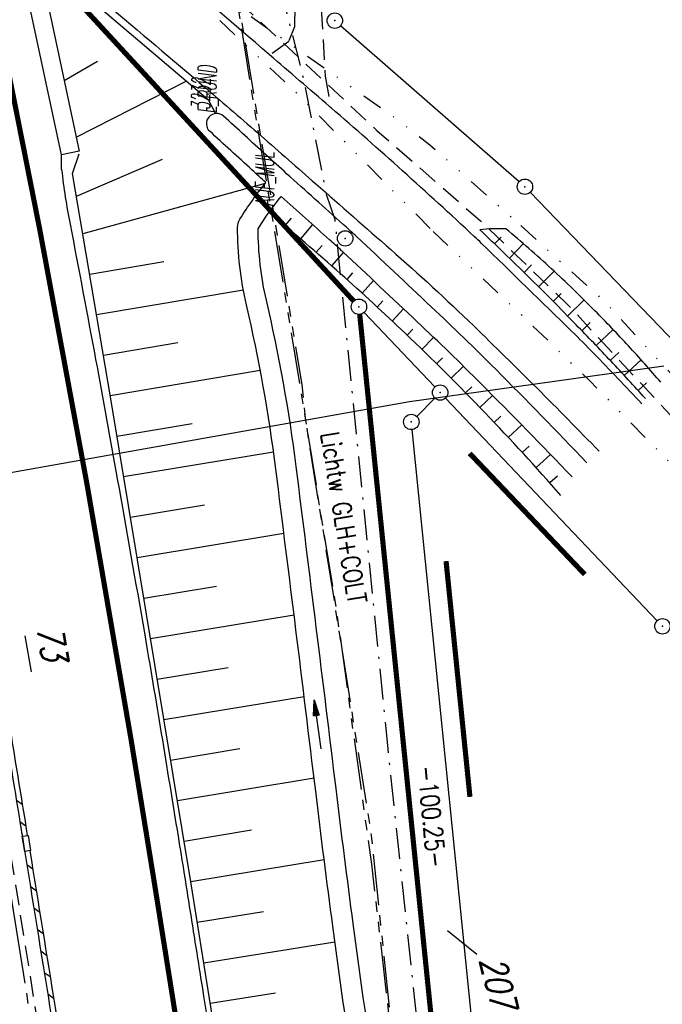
# Model space of a CAD drawing. Extents: x 447426 to 448116, y 440349 to 441552.
# Tile 44 of 96: x 447811 to 447873, y 440895 to 440991. Entities that reach past the tile are written whole.
import ezdxf

# ---------------------------------------------------------------- set-up
doc = ezdxf.new("R2010")
doc.units = 0
doc.header["$LTSCALE"] = 2
doc.header["$MEASUREMENT"] = 0
for name, pattern in [('ACHSE', [5.5, 4, -0.5, 0.5, -0.5]), ('AUSGEZOGEN', [0]), ('BAB-FM2', [2.6, 1.5, -0.5, 0.1, -0.5]), ('GEMEINDE', [3.5, 2, -0.5, 0.5, -0.5]), ('GESTRICH-X2', [1.5, 1, -0.5]), ('GETRENNTX3', [3.25, 1, -0.75, 0, -0.75, 0, -0.75]), ('PHANTOMX2', [5, 2.5, -0.5, 0.5, -0.5, 0.5, -0.5])]:
    doc.linetypes.add(name, pattern=pattern)
doc.layers.get('0').update_dxf_attribs({"linetype": 'AUSGEZOGEN'})
for name, color, linetype in [('208-ABSTAND', 8, 'AUSGEZOGEN'), ('208-FLSTNR', 8, 'AUSGEZOGEN'), ('208-FLSTNR-BAB', 7, 'AUSGEZOGEN'), ('208-GEMEINGRZ', 7, 'GEMEINDE'), ('208-GRENZL', 8, 'AUSGEZOGEN'), ('208-GRENZL-BAB', 7, 'AUSGEZOGEN'), ('208-GRENZP', 8, 'AUSGEZOGEN'), ('208-GRENZP-BAB', 7, 'AUSGEZOGEN'), ('ACHSETOP', 250, 'ACHSE'), ('ANMERKUNG', 7, 'CONTINUOUS'), ('BAB_FM', 5, 'BAB-FM2'), ('BAUWOTOP', 250, 'AUSGEZOGEN'), ('BOESCHG', 250, 'AUSGEZOGEN'), ('FBRTOP', 250, 'AUSGEZOGEN'), ('KANAL', 7, 'GESTRICH-X2'), ('Lichtwellenleiter COLT', 46, 'PHANTOMX2'), ('Lichtwellenleiter GLH', 46, 'PHANTOMX2'), ('MULDE', 250, 'AUSGEZOGEN'), ('NZ', 250, 'AUSGEZOGEN'), ('PFEILTOP', 200, 'AUSGEZOGEN'), ('SCHLITZRINNE', 200, 'AUSGEZOGEN'), ('SCHSYMBOL', 200, 'AUSGEZOGEN'), ('STRASSE', 250, 'AUSGEZOGEN'), ('STROMLTG', 4, 'AUSGEZOGEN'), ('TELEKOM', 4, 'GETRENNTX3'), ('WEG', 250, 'GESTRICH-X2')]:
    doc.layers.add(name, color=color, linetype=linetype)
doc.styles.add('ROMANS', font='romans.shx', dxfattribs={"width": 0.8})

# ---------------------------------------------------------------- blocks, each defined once
blk = doc.blocks.new('PFEIL2')
at = {"color": 0}
for p, q in [((0.88, 0.002), (-2.401, -0.012)), ((0.881, -0.271), (0.879, 0.276)), ((0.879, 0.276), (2.429, 0.009)), ((0.911, 0.27), (0.879, 0.265)), ((0.965, 0.261), (0.879, 0.246)), ((1.019, 0.252), (0.879, 0.228)), ((1.073, 0.242), (0.879, 0.209)), ((1.127, 0.233), (0.879, 0.191)), ((1.181, 0.224), (0.879, 0.172)), ((1.235, 0.214), (0.879, 0.154)), ((1.289, 0.205), (0.879, 0.135)), ((1.343, 0.196), (0.879, 0.117)), ((1.397, 0.187), (0.879, 0.098)), ((1.451, 0.177), (0.879, 0.08)), ((1.505, 0.168), (0.879, 0.061)), ((1.559, 0.159), (0.88, 0.043)), ((1.613, 0.149), (0.88, 0.024)), ((1.668, 0.14), (0.88, 0.006)), ((1.722, 0.131), (0.88, -0.013)), ((1.776, 0.121), (0.88, -0.031)), ((1.83, 0.112), (0.88, -0.05)), ((1.884, 0.103), (0.88, -0.068)), ((1.938, 0.094), (0.88, -0.087)), ((1.992, 0.084), (0.88, -0.105)), ((2.046, 0.075), (0.88, -0.124)), ((2.1, 0.066), (0.88, -0.142)), ((2.154, 0.056), (0.88, -0.161)), ((2.208, 0.047), (0.88, -0.179)), ((2.262, 0.038), (0.881, -0.198)), ((2.316, 0.029), (0.881, -0.216)), ((2.37, 0.019), (0.881, -0.235)), ((2.424, 0.01), (0.881, -0.253)), ((2.429, 0.009), (0.881, -0.271))]:
    blk.add_line(p, q, dxfattribs=at)
blk = doc.blocks.new('GST')
at = {"color": 0}
blk.add_circle((0, 0), 0.75, dxfattribs=at)
blk.add_point((0, 0), dxfattribs=at)
blk = doc.blocks.new('10')
blk.add_blockref('GST', (0, 0))

msp = doc.modelspace()

# ---------------------------------------------------------------- linework, layer by layer
at = {"layer": '208-FLSTNR'}
msp.add_line((447855.282, 440899.677), (447852.435, 440901.957), dxfattribs=at)
at = {"layer": '208-FLSTNR-BAB'}
msp.add_line((447811.268, 440930.703), (447811.885, 440927.183), dxfattribs=at)
at = {"layer": '208-GEMEINGRZ', "const_width": 0.5, "flags": 128}
for points in [[(447854.579, 440948.478), (447865.792, 440936.679)], [(447854.608, 440915.012), (447852.282, 440937.982)]]:
    msp.add_lwpolyline(points, dxfattribs=at)
at = {"layer": '208-GRENZL'}
for p, q in [((447859.395, 440974.944), (447842.014, 440990.136)), ((447860.48, 440973.91), (447887.96, 440945.331)), ((447844.315, 440962.215), (447851.194, 440954.945)), ((447849.426, 440952.075), (447851.184, 440953.865)), ((447852.226, 440953.857), (447872.833, 440932.174)), ((447857.614, 440865.457), (447848.975, 440950.794))]:
    msp.add_line(p, q, dxfattribs=at)
at = {"layer": '208-GRENZL-BAB', "const_width": 0.5, "flags": 128}
for points in [[(447843.292, 440963.312), (447811.367, 440997.982)], [(447843.875, 440962.014), (447853.864, 440863.766)]]:
    msp.add_lwpolyline(points, dxfattribs=at)
at = {"layer": 'ACHSETOP'}
msp.add_lwpolyline([(447712.307, 441280.452), (447720.757, 441256.924), (447728.915, 441233.292), (447736.778, 441209.561), (447744.346, 441185.734), (447751.617, 441161.815), (447758.59, 441137.808), (447765.265, 441113.715), (447771.64, 441089.542), (447777.713, 441065.291), (447783.485, 441040.967), (447788.955, 441016.572), (447794.121, 440992.112), (447798.982, 440967.589), (447803.539, 440943.008), (447807.789, 440918.373), (447810.001, 440904.772), (447811.764, 440893.69), (447815.693, 440869.001), (447819.621, 440844.312)], dxfattribs=at)
at = {"layer": 'BAB_FM', "flags": 128}
msp.add_lwpolyline([(447730.352, 441308.6), (447748.528, 441261.727), (447769.739, 441212.717), (447772.85, 441205.312), (447789.544, 441168.65), (447798.572, 441147.478), (447801.986, 441132.863), (447817.215, 441069.618), (447821.101, 441053.066), (447822.416, 441047.212), (447838.278, 440985.497), (447840.618, 440973.727), (447841.446, 440971.274), (447846.499, 440920.703), (447851.892, 440870.118), (447856.667, 440820.25), (447861.64, 440770.414), (447867.403, 440720.703), (447868.826, 440710.985), (447874.647, 440671.227), (447882.879, 440621.907), (447892, 440572.729), (447901.318, 440523.582), (447909.441, 440481.333), (447910.341, 440474.312)], dxfattribs=at)
at = {"layer": 'BAUWOTOP'}
for p, q in [((447814.827, 440977.544), (447805.296, 441022.36)), ((447807.08, 441022.723), (447816.562, 440977.928)), ((447816.562, 440977.928), (447814.827, 440977.544))]:
    msp.add_line(p, q, dxfattribs=at)
at = {"layer": 'BOESCHG'}
for p, q in [((447815.11, 440984.787), (447818.35, 440986.67)), ((447816.273, 440979.293), (447826.983, 440984.748)), ((447816.294, 440973.54), (447824.666, 440977.134)), ((447834.66, 440974.758), (447816.915, 440969.857)), ((447816.251, 440973.801), (447816.249, 440973.801)), ((447837.184, 440971.386), (447836.578, 440970.663)), ((447839.29, 440970.761), (447838.105, 440969.371)), ((447857.642, 440969.552), (447857.005, 440968.886)), ((447840.205, 440968.741), (447839.621, 440968.067)), ((447859.809, 440968.905), (447858.445, 440967.499)), ((447842.283, 440968.063), (447841.127, 440966.751)), ((447824.815, 440967.135), (447817.582, 440965.913)), ((447860.598, 440966.836), (447859.876, 440966.102)), ((447843.187, 440966.053), (447842.622, 440965.423)), ((447862.807, 440966.211), (447861.298, 440964.695)), ((447845.218, 440965.303), (447844.107, 440964.082)), ((447832.543, 440964.385), (447818.249, 440961.969)), ((447863.493, 440964.055), (447862.711, 440963.28)), ((447846.132, 440963.327), (447845.58, 440962.73)), ((447865.719, 440963.425), (447864.115, 440961.855)), ((447848.15, 440962.543), (447847.043, 440961.366)), ((447866.326, 440961.21), (447865.509, 440960.421)), ((447849.055, 440960.577), (447848.494, 440959.99)), ((447851.075, 440959.777), (447849.935, 440958.602)), ((447868.542, 440960.55), (447866.894, 440958.978)), ((447826.157, 440959.249), (447818.916, 440958.024)), ((447869.095, 440958.303), (447868.269, 440957.526)), ((447851.945, 440957.792), (447851.364, 440957.203)), ((447853.965, 440956.973), (447852.781, 440955.793)), ((447871.274, 440957.587), (447869.635, 440956.065)), ((447834.192, 440956.55), (447819.583, 440954.08)), ((447854.791, 440954.963), (447854.188, 440954.371)), ((447871.798, 440955.335), (447870.991, 440954.595)), ((447856.816, 440954.128), (447855.583, 440952.937)), ((447857.599, 440952.094), (447856.966, 440951.493)), ((447827.566, 440951.348), (447820.236, 440950.134)), ((447859.644, 440951.259), (447858.337, 440950.037)), ((447860.374, 440949.193), (447859.697, 440948.57)), ((447835.487, 440948.606), (447820.89, 440946.188)), ((447862.455, 440948.368), (447861.045, 440947.093)), ((447863.117, 440946.26), (447862.38, 440945.604)), ((447828.77, 440943.439), (447821.544, 440942.242)), ((447836.495, 440940.664), (447822.197, 440938.296)), ((447829.921, 440935.52), (447822.851, 440934.349)), ((447837.485, 440932.719), (447823.505, 440930.403)), ((447831.067, 440927.601), (447824.158, 440926.457)), ((447838.465, 440924.772), (447824.812, 440922.511)), ((447832.208, 440919.681), (447825.466, 440918.564)), ((447839.435, 440916.824), (447826.119, 440914.618)), ((447833.347, 440911.761), (447826.773, 440910.672)), ((447840.418, 440908.878), (447827.427, 440906.726)), ((447834.5, 440903.807), (447828.06, 440902.776)), ((447841.466, 440900.87), (447828.692, 440898.826)), ((447835.665, 440895.891), (447829.324, 440894.877))]:
    msp.add_line(p, q, dxfattribs=at)
at = {"layer": 'BOESCHG', "flags": 128}
msp.add_lwpolyline([(447818.855, 440991.661), (447829.114, 440982.936), (447829.825, 440981.585)], dxfattribs=at)
at = {"layer": 'BOESCHG'}
msp.add_lwpolyline([(447908.247, 440399.796), (447907.174, 440406.524), (447900.268, 440449.95), (447882.449, 440561.856), (447875.116, 440607.974), (447867.716, 440654.222), (447860.776, 440698.335), (447854.534, 440737.681), (447847.805, 440780.105), (447841.287, 440820.385), (447834.604, 440861.881), (447827.459, 440906.536), (447819.6, 440953.983), (447815.922, 440975.739), (447816.568, 440977.668)], dxfattribs=at)
at = {"layer": 'BOESCHG', "flags": 128}
for points in [[(447863.465, 440944.379, 0.011054), (447856.059, 440952.444, 0.011054), (447848.303, 440960.174, 0.008628), (447842.016, 440965.965, 0.009273), (447835.041, 440971.943)], [(447873.185, 440955.4, 0.009194), (447870.044, 440958.944, 0.009194), (447866.775, 440962.371, 0.011433), (447862.538, 440966.46, 0.011433), (447858.118, 440970.352)], [(447871.694, 440953.827, 0.004031), (447868.349, 440957.443, 0.004031), (447864.946, 440961.004, 0.005397), (447860.301, 440965.685, 0.005397), (447855.556, 440970.265)]]:
    msp.add_lwpolyline(points, format="xyb", dxfattribs=at)
at = {"layer": 'BOESCHG'}
msp.add_arc((447857.438, 440952.596), 17.769, 87.80832, 96.08146, dxfattribs=at)
at = {"layer": 'FBRTOP'}
msp.add_line((447814.853, 440976.115), (447814.827, 440977.544), dxfattribs=at)
at = {"layer": 'FBRTOP', "const_width": 0.5}
msp.add_lwpolyline([(447725.454, 441285.266), (447733.962, 441261.574), (447742.177, 441237.778), (447750.095, 441213.882), (447757.715, 441189.889), (447765.037, 441165.804), (447772.059, 441141.63), (447778.78, 441117.369), (447785.199, 441093.028), (447791.315, 441068.608), (447797.127, 441044.115), (447802.635, 441019.55), (447807.837, 440994.92), (447812.732, 440970.226), (447817.32, 440945.474), (447821.597, 440920.687), (447823.823, 440906.995), (447825.59, 440895.89), (447829.519, 440871.201), (447833.447, 440846.512), (447841.305, 440797.133)], dxfattribs=at)
at = {"layer": 'FBRTOP'}
msp.add_lwpolyline([(447814.853, 440976.115, 0.022266), (447815.678, 440970.791, -0.001548), (447818.161, 440957.627, -0.001755), (447820.274, 440946.003, -0.001362), (447822.904, 440930.997, -0.002085), (447824.555, 440921.183, -0.000319), (447826.189, 440911.179, -0.000861), (447826.785, 440907.472, -0.000007), (447827.669, 440901.916, 0.000025), (447828.553, 440896.361, 0.000001), (447830.517, 440884.017, -0.000012), (447832.482, 440871.673, -0.000008), (447834.446, 440859.328, 0.000008), (447836.41, 440846.983, 0.00001), (447840.339, 440822.294, -0.000008), (447844.268, 440797.605, -0.000005), (447850.16, 440760.57, 0.000007), (447856.053, 440723.536, 0.000001), (447863.91, 440674.157, -0.000001), (447871.768, 440624.779), (447883.554, 440550.71, -0.000005), (447893.375, 440488.987, 0.000006), (447903.196, 440427.263, 0.000001), (447907.593, 440399.628, -0.000001)], format="xyb", dxfattribs=at)
at = {"layer": 'KANAL'}
msp.add_line((447809.875, 440909.406), (447817.625, 440861.125), dxfattribs=at)
at = {"layer": 'Lichtwellenleiter COLT', "flags": 128}
msp.add_lwpolyline([(447672.398, 441511.088), (447673.43, 441498.26), (447664.89, 441495.23), (447661.03, 441486.35), (447675.09, 441449.74), (447687.91, 441416.57), (447692.3, 441403.5), (447701.96, 441375.5), (447703.056, 441372.658), (447718.41, 441332.85), (447728.05, 441307.18), (447736.09, 441285.14), (447740.65, 441276.91), (447753.75, 441244.43), (447764.24, 441219.89), (447774.47, 441199.29), (447789.49, 441160.18), (447798.32, 441127.46), (447806.2, 441106.56), (447815.35, 441074.31), (447818.77, 441053.48), (447825.14, 441029.71), (447828.252, 441021.265), (447828.982, 441014.775), (447829.867, 441008.425), (447830.38, 441002.496), (447838.247, 440955.2), (447838.58, 440951.774), (447845, 440911.255), (447854.583, 440818.874), (447861.282, 440760.31), (447870.239, 440698.105), (447870.239, 440698.105), (447874.647, 440671.227), (447882.743, 440621.816), (447893.243, 440559.754), (447906.646, 440487.423), (447909.386, 440471.151), (447912.721, 440453.218), (447917.044, 440405.942), (447917.713, 440402.233)], dxfattribs=at)
at = {"layer": 'Lichtwellenleiter GLH', "flags": 128}
msp.add_lwpolyline([(447665.148, 441509.221), (447661.429, 441483.757), (447662.612, 441481.552), (447669.396, 441464.067), (447675.656, 441448.302), (447681.09, 441434.845), (447685.339, 441422.75), (447689.146, 441411.07), (447689.921, 441408.693), (447693.538, 441400.577), (447697.253, 441388.481), (447698.59, 441384.754), (447711.275, 441353.274), (447728.897, 441302.547), (447734.682, 441288.069), (447738.281, 441281.653), (447743.226, 441270.195), (447752.442, 441247.185), (447755.045, 441240.989), (447757.176, 441236.168), (447760.591, 441228.595), (447762.808, 441223.609), (447774.348, 441197.215), (447782.502, 441178.098), (447788.775, 441160.459), (447801.784, 441118.524), (447810.449, 441092.229), (447816.047, 441064.587), (447822.186, 441041.939), (447828.059, 441021.017), (447828.673, 441016.4), (447828.84, 441014.561), (447829.867, 441008.425), (447830.268, 441002.53), (447841.497, 440933.932), (447845.008, 440908.475), (447846.425, 440896.173), (447854.21, 440826.68), (447856.103, 440804.839), (447861.282, 440760.31), (447866.457, 440719.821), (447871.236, 440688.183), (447875.367, 440660.321), (447880.412, 440631.063), (447880.412, 440631.063), (447886.147, 440597.164), (447886.147, 440597.164), (447893.661, 440558.322), (447900.67, 440519.923), (447907.3, 440482.7), (447909.23, 440471.062), (447912.703, 440452.29), (447914.997, 440432.623), (447915.788, 440423.489), (447918.025, 440402.313)], dxfattribs=at)
at = {"layer": 'MULDE'}
for points in [[(447865.999, 440947.566, 0.005375), (447857.112, 440956.666, 0.00783), (447850.836, 440962.761, 0.000083), (447843.601, 440969.57, 0.004627), (447843.457, 440969.703, 0.001186), (447842.279, 440970.766, -0.000253), (447836.762, 440975.723, -0.001834), (447834.733, 440977.562, -0.000903), (447830.623, 440981.328, -0.000903)], [(447834.738, 440974.855, -0.001218), (447833.385, 440976.085, -0.000903), (447829.269, 440979.856, -0.000903)], [(447849.33, 440834.819, 0.003509), (447847.243, 440857.473, 0.00661), (447845.895, 440869.455, 0.006197), (447843.988, 440883.216, -0.004451), (447841.26, 440902.413, -0.002909), (447839.586, 440915.581, 0.00122), (447835.705, 440946.953, 0.025731), (447832.846, 440962.937, -0.057167), (447831.98, 440970.489, -0.140272), (447832.212, 440971.301, -0.030179), (447834.738, 440974.855, -0.016983)], [(447851.322, 440834.989, 0.003509), (447849.234, 440857.67, 0.00661), (447847.879, 440869.705, 0.006197), (447845.966, 440883.515, -0.004451), (447843.242, 440902.677, -0.002909), (447841.571, 440915.822, 0.00122), (447837.689, 440947.203, 0.025731), (447834.794, 440963.39, -0.056103), (447833.98, 440970.356, -0.028397), (447836.227, 440973.515, -0.016008)], [(447864.553, 440946.184, 0.005375), (447855.696, 440955.253, 0.00783), (447849.466, 440961.305, 0.000083), (447842.231, 440968.113, 0.004627), (447842.113, 440968.221, 0.001186), (447840.942, 440969.277, -0.000216), (447836.227, 440973.515, -0.000616)]]:
    msp.add_lwpolyline(points, format="xyb", dxfattribs=at)
msp.add_arc((447829.946, 440980.592), 1, 47.39815, 227.39815, dxfattribs=at)
at = {"layer": 'NZ'}
for p, q in [((447848.712, 440953.524), (447873.488, 440956.988)), ((447794.695, 440943.912), (447848.712, 440953.524))]:
    msp.add_line(p, q, dxfattribs=at)
at = {"layer": 'SCHLITZRINNE'}
for p, q in [((447810.443, 440914.711), (447811.017, 440914.295)), ((447810.784, 440912.611), (447811.358, 440912.195)), ((447811.463, 440908.413), (447812.037, 440907.997)), ((447811.802, 440906.315), (447812.376, 440905.899)), ((447812.141, 440904.216), (447812.714, 440903.8)), ((447812.48, 440902.118), (447813.053, 440901.702)), ((447812.818, 440900.019), (447813.392, 440899.603)), ((447813.157, 440897.921), (447813.73, 440897.505)), ((447813.495, 440895.823), (447814.069, 440895.407))]:
    msp.add_line(p, q, dxfattribs=at)
at = {"layer": 'SCHLITZRINNE', "flags": 128}
msp.add_lwpolyline([(447791.77, 441013.292, -0.00026), (447792.766, 441008.644, -0.001768), (447792.91, 441007.961, -0.000324), (447799.538, 440975.752, -0.001914), (447800.637, 440970.288, -0.002036), (447804.836, 440947.91, -0.003793), (447809.46, 440920.76, -0.000042), (447810.879, 440912.023, -0.000197), (447811.18, 440910.166, -0.000139), (447816.178, 440879.171, -0.000567), (447817.395, 440871.558, -0.000185), (447817.467, 440871.106, 0.000008), (447819.144, 440860.483, 0.000367), (447821.743, 440844.106, 0.000284), (447825.132, 440822.924)], format="xyb", dxfattribs=at)
at = {"layer": 'SCHLITZRINNE'}
for points in [[(447803.376, 440958.524, -0.000957), (447805.328, 440947.999, -0.003794), (447809.954, 440920.84, -0.000042), (447811.373, 440912.103, -0.00009), (447811.511, 440911.253, -0.000139)], [(447811.75, 440909.77, -0.000137), (447816.672, 440879.25, -0.000567), (447817.889, 440871.636, -0.000185), (447817.96, 440871.184, 0.000007), (447819.508, 440861.384, 0.000367)]]:
    msp.add_lwpolyline(points, format="xyb", dxfattribs=at)
at = {"layer": 'SCHSYMBOL'}
msp.add_lwpolyline([(447811.257, 440909.69), (447811.017, 440911.174), (447811.592, 440911.267), (447811.832, 440909.783)], close=True, dxfattribs=at)
at = {"layer": 'STRASSE'}
for points in [[(447871.329, 440953.307, 0.003438), (447866.654, 440958.224, 0.007659), (447864.507, 440960.384, 0.000404), (447855.734, 440968.93, 0.005076), (447855.029, 440969.602, 0.004728), (447848.054, 440975.993, 0.004813), (447841.085, 440982.138, 0.000481), (447840.942, 440982.262, 0.000012), (447835.102, 440987.292, 0.002315), (447823.962, 440996.798, 0.001875), (447810.107, 441008.421)], [(447819.162, 440992.292, -0.001875), (447828.853, 440984.091, -0.003319), (447834.28, 440979.401, -0.000139), (447839.59, 440974.748, -0.000101), (447846.893, 440968.341, -0.012335), (447854.943, 440960.917, -0.007803), (447867.184, 440948.68)]]:
    msp.add_lwpolyline(points, format="xyb", dxfattribs=at)
at = {"layer": 'STROMLTG', "linetype": 'GESTRICH-X2', "flags": 128}
msp.add_lwpolyline([(447473.707, 441441.028), (447482.578, 441386.99), (447491.706, 441358.283), (447503.351, 441325.81), (447517.87, 441295.923), (447543.307, 441255.278), (447566.249, 441224.945), (447579.022, 441211.347), (447616.638, 441179.282), (447631.827, 441165.094), (447643.041, 441153.034), (447656.669, 441140.832), (447672.709, 441132.32), (447689.805, 441119.684), (447715.572, 441095.714), (447741.176, 441074.203), (447749.281, 441066.711), (447752.637, 441059.678), (447757.562, 441055.567), (447760.701, 441049.67), (447777.534, 441035.768), (447804.055, 441014.726), (447812.348, 441007.542), (447815.595, 441004.949), (447819.472, 441003.929), (447831.85, 440992.713), (447845.54, 440979.939), (447855.64, 440971.125), (447864.138, 440962.953), (447884.488, 440941.08), (447897.18, 440925.709), (447908.339, 440910.873), (447913.587, 440904.29), (447916.468, 440902.182), (447923.568, 440897.759), (447932.264, 440902.233), (447935.299, 440900.125), (447938.643, 440901.976), (447937.512, 440903.673), (447953.821, 440909.69), (447961.39, 440912.579), (447979.162, 440913.73), (447983.934, 440915.375), (448003.598, 440922.036), (448005.984, 440923.434), (448005.984, 440926.23)], dxfattribs=at)
at = {"layer": 'TELEKOM', "flags": 128}
for points in [[(447766.047, 441034.709), (447769.484, 441032.351), (447777.162, 441027.946), (447783.506, 441024.487), (447791.149, 441020.033), (447802.865, 441013.607), (447807.644, 441010.673), (447816.492, 441003.233), (447821.605, 440999.309), (447833.432, 440990.936), (447843.934, 440983.548), (447847.61, 440980.947), (447850.69, 440978.546), (447859.559, 440970.665)], [(447850.729, 440970.384), (447837.616, 440983.677), (447827.563, 440993.172), (447821.225, 440999.357)], [(447859.559, 440970.665), (447867.722, 440963.252), (447878.946, 440951.059), (447887.772, 440941.047), (447895.159, 440932.976), (447903.945, 440920.91), (447916.742, 440903.773), (447917.09, 440901.339), (447917.206, 440901.03), (447932.242, 440908.525), (447948.999, 440917.621), (447952.162, 440919.274), (447961.227, 440919.544), (447975.038, 440919.797), (447976.927, 440920.187), (447980.016, 440920.936), (447985.984, 440924.533), (447997.2, 440930.918)], [(447851.013, 440970.094), (447859.533, 440962.047), (447866.265, 440955.539), (447875.19, 440946.457), (447889.849, 440929.649), (447899.998, 440916.537), (447912.733, 440898.099), (447925.328, 440879.841), (447938.233, 440861.295), (447946.846, 440849.023)]]:
    msp.add_lwpolyline(points, dxfattribs=at)
at = {"layer": 'WEG'}
msp.add_lwpolyline([(447835.361, 440987.447), (447837.017, 440988.682), (447837.565, 440990.048), (447837.604, 440992.179), (447832.556, 441012.571), (447834.632, 441013.131), (447837.405, 441003.629), (447840.134, 440991.789), (447840.52, 440985.227), (447840.947, 440982.693)], dxfattribs=at)

# ---------------------------------------------------------------- block references
at = {"layer": '208-GRENZP', "rotation": 284.4375024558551}
for p in [(447841.449, 440990.63), (447859.96, 440974.45), (447851.709, 440954.4), (447848.9, 440951.54), (447873.35, 440931.631)]:
    msp.add_blockref('GST', p, dxfattribs=at)
at = {"layer": '208-GRENZP-BAB', "rotation": 284.4375024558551}
msp.add_blockref('GST', (447843.8, 440962.76), dxfattribs=at)
at = {"layer": 'PFEILTOP', "rotation": 97.41643856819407}
msp.add_blockref('PFEIL2', (447839.766, 440922.059), dxfattribs=at)
at = {"layer": 'SCHSYMBOL', "rotation": 281.7467000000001}
msp.add_blockref('10', (447842.458, 440969.415), dxfattribs=at)

# ---------------------------------------------------------------- texts
at = {"layer": '208-ABSTAND', "insert": (447850.885, 440913.095), "char_height": 1.8, "attachment_point": 5, "rotation": 275.80483, "style": 'ROMANS'}
msp.add_mtext('-100.25-', dxfattribs=at)
at = {"layer": '208-FLSTNR', "style": 'ROMANS', "oblique": 15, "width": 0.8}
msp.add_text('207', height=2.5, rotation=284.4375, dxfattribs=at).set_placement((447855.512, 440899.116))
at = {"layer": '208-FLSTNR-BAB', "style": 'ROMANS', "oblique": 15, "width": 0.8}
msp.add_text('73', height=2.5, rotation=279.93964, dxfattribs=at).set_placement((447812.4, 440931.487))
at = {"layer": 'ANMERKUNG', "style": 'ROMANS', "oblique": 7, "width": 0.5}
for s, p in [('E_RUND', (447829.946, 440981.592)), ('32', (447829.336, 440983.514)), ('32', (447829.289, 440981.935)), ('AUF_MUL', (447835.533, 440972.536))]:
    msp.add_text(s, height=1.8, rotation=90, dxfattribs=at).set_placement(p)
at = {"layer": 'Lichtwellenleiter GLH', "style": 'ROMANS', "width": 0.8}
msp.add_text('Lichtw GLH+COLT', height=1.8, rotation=279.21341, dxfattribs=at).set_placement((447840.055, 440950.412))

doc.saveas('drawing.dxf')
